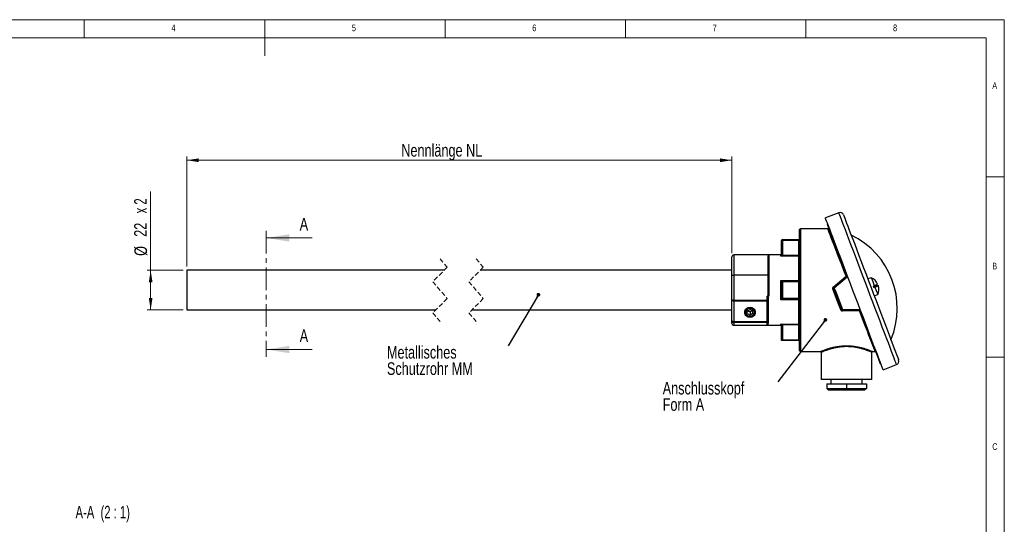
# Model space of a CAD drawing. Header units: millimetres. Extents: x 5 to 415, y 5 to 292.
# Tile 3 of 3: x 142 to 415, y 152 to 292. Entities that reach past the tile are written whole.
import ezdxf

# ---------------------------------------------------------------- set-up
doc = ezdxf.new("R2010")
doc.units = ezdxf.units.MM
doc.linetypes.add('CENTER', pattern=[10.16, 6.35, -1.27, 1.27, -1.27])
doc.linetypes.add('HIDDEN', pattern=[1.905, 1.27, -0.635])
doc.styles.add('SLDTEXTSTYLE0', font='TXT', dxfattribs={"width": 0.75})
doc.styles.add('SLDTEXTSTYLE6', font='TXT', dxfattribs={"width": 0.666667})
doc.dimstyles.new('SLDDIMSTYLE0', dxfattribs={"dimtxt": 3.5, "dimasz": 3.302, "dimexe": 0, "dimexo": 0.0625, "dimgap": 0.875, "dimtad": 1, "dimdec": 3, "dimlfac": 2, "dimrnd": 1e-09, "dimzin": 12, "dimdsep": 46, "dimtxsty": 'SLDTEXTSTYLE0', "dimsah": 1, "dimcen": 0.09, "dimadec": 0, "dimazin": 3, "dimtfac": 1, "dimtdec": 3, "dimtofl": 0, "dimtmove": 0, "dimatfit": 3, "dimfxl": 1, "dimfrac": 2, "dimtolj": 1, "dimtzin": 12, "dimarcsym": 0})
doc.dimstyles.new('SLDDIMSTYLE1', dxfattribs={"dimtxt": 0.18, "dimasz": 1.016, "dimexe": 0, "dimexo": 0.0625, "dimgap": 0, "dimtad": 0, "dimtih": 1, "dimtoh": 1, "dimdec": 0, "dimrnd": 1e-09, "dimzin": 0, "dimdsep": 46, "dimtxsty": 'Standard', "dimblk1": 'DOT', "dimblk2": 'DOT', "dimsah": 1, "dimcen": 0.09, "dimadec": 0, "dimazin": 0, "dimtfac": 1.016, "dimtdec": 0, "dimtofl": 0, "dimtmove": 0, "dimatfit": 3, "dimldrblk": 'DOT', "dimfxl": 1, "dimfrac": 2, "dimtolj": 1, "dimtzin": 0, "dimarcsym": 0})

# ---------------------------------------------------------------- blocks, each defined once
blk = doc.blocks.new('_D')
at = {"color": 7, "linetype": 'Continuous', "lineweight": 0}
for p, q in [((178.4, 222.58), (178.4, 244.44)), ((187.4, 222.58), (177.4, 222.58)), ((178.4, 211.58), (178.4, 222.58)), ((187.4, 211.58), (177.4, 211.58))]:
    blk.add_line(p, q, dxfattribs=at)
at = {"color": 7, "linetype": 'Continuous', "lineweight": 18}
for points in [[(178.4, 222.58), (177.89, 219.28), (178.91, 219.28)], [(178.4, 211.58), (178.91, 214.89), (177.89, 214.89)]]:
    blk.add_solid(points, dxfattribs=at)
at = {"color": 7, "linetype": 'Continuous', "lineweight": 18, "char_height": 3.5, "attachment_point": 1, "rotation": 90}
for s, insert, style in [('x 2', (173.83, 238.34), 'SLDTEXTSTYLE6'), ('22', (173.83, 231.85), 'SLDTEXTSTYLE0'), ('%%c', (173.89, 226.57), 'SLDTEXTSTYLE0')]:
    blk.add_mtext(s, dxfattribs=dict(at, insert=insert, style=style))
blk = doc.blocks.new('_D_1')
at = {"color": 7, "linetype": 'Continuous', "lineweight": 0}
for p, q in [((188.4, 223.58), (188.4, 254.06)), ((339.52, 227.34), (339.52, 254.06)), ((188.4, 253.06), (339.52, 253.06))]:
    blk.add_line(p, q, dxfattribs=at)
at = {"color": 7, "linetype": 'Continuous', "lineweight": 18}
for points in [[(188.4, 253.06), (191.7, 252.56), (191.7, 253.57)], [(339.52, 253.06), (336.22, 253.57), (336.22, 252.56)]]:
    blk.add_solid(points, dxfattribs=at)
at = {"color": 7, "linetype": 'Continuous', "lineweight": 18, "insert": (247.87, 257.57), "char_height": 3.5, "attachment_point": 1, "style": 'SLDTEXTSTYLE0'}
blk.add_mtext('Nennlänge NL', dxfattribs=at)
blk = doc.blocks.new('_Dot')
at = {"color": 0, "linetype": 'ByBlock', "lineweight": -2}
blk.add_line((-0.5, 0), (-1, 0), dxfattribs=at)
at = {"color": 0, "linetype": 'ByBlock', "const_width": 0.5}
blk.add_lwpolyline([(-0.25, 0, 1), (0.25, 0, 1)], format="xyb", close=True, dxfattribs=at)

msp = doc.modelspace()

# ---------------------------------------------------------------- linework, layer by layer
at = {"color": 7, "linetype": 'Continuous', "lineweight": 18}
for p, q in [((415, 292), (5, 292)), ((160, 287), (160, 292)), ((210, 292), (210, 282)), ((260, 287), (260, 292)), ((310, 292), (310, 287)), ((360, 287), (360, 292)), ((415, 5), (415, 292)), ((410, 287), (10, 287)), ((410, 287), (410, 60.25)), ((415, 248.5), (410, 248.5)), ((223.15932, 231.53781), (210.45932, 231.53781)), ((223.15932, 200.6343), (210.45932, 200.6343)), ((410, 198.5), (415, 198.5))]:
    msp.add_line(p, q, dxfattribs=at)
at = {"color": 7, "linetype": 'Continuous', "lineweight": 25}
for p, q in [((369.14671, 238.50659), (365.40777, 237.08519)), ((358.26798, 200.33419), (358.26798, 233.83419)), ((366.07915, 234.08419), (358.51798, 234.08419)), ((358.51798, 234.08419), (358.51798, 200.08419)), ((353.26798, 226.82917), (353.26798, 230.83419)), ((353.26798, 230.83419), (353.51798, 230.83419)), ((353.51798, 230.83419), (353.51798, 231.08419)), ((353.51798, 231.08419), (358.01798, 231.08419)), ((353.51798, 230.83419), (353.51798, 226.82917)), ((358.01798, 230.83419), (353.51798, 230.83419)), ((358.01798, 230.83419), (358.01798, 231.08419)), ((358.01798, 226.72613), (358.01798, 230.83419)), ((349.51798, 226.83985), (340.01798, 226.83985)), ((340.01798, 226.83985), (340.01798, 221.25603)), ((349.51798, 226.83985), (349.51798, 226.82318)), ((353.01798, 226.83419), (349.51798, 226.83419)), ((349.51798, 226.82318), (349.76798, 226.82318)), ((349.76798, 226.82318), (349.76798, 215.4242)), ((353.01798, 226.4822), (353.01798, 226.83419)), ((353.2628, 226.77587), (353.26798, 226.82917)), ((353.26798, 226.82917), (353.51798, 226.82917)), ((353.51798, 226.82917), (353.50762, 226.72613)), ((353.50762, 226.72613), (358.01798, 226.72613)), ((358.01798, 226.72613), (358.26798, 226.72613)), ((358.01798, 226.4822), (358.01798, 226.72613)), ((339.51798, 221.03461), (339.51798, 226.33985)), ((349.51798, 215.78404), (349.51798, 226.08054)), ((358.01798, 226.4822), (353.01798, 226.4822)), ((358.01798, 219.75159), (358.01798, 226.4822)), ((259.75948, 222.58419), (188.39963, 222.58419)), ((188.39963, 222.58419), (188.39963, 211.58419)), ((339.51798, 222.58419), (269.75948, 222.58419)), ((340.01798, 221.25603), (340.01798, 214.3021)), ((349.51798, 221.25603), (340.01798, 221.25603)), ((339.51798, 214.19434), (339.51798, 221.03461)), ((353.01798, 219.75159), (358.01798, 219.75159)), ((353.01798, 214.41679), (353.01798, 219.75159)), ((353.26798, 214.83419), (353.26798, 219.33419)), ((353.51798, 219.33419), (353.26798, 219.33419)), ((353.51798, 219.33419), (353.51798, 219.58419)), ((353.51798, 219.58419), (358.01798, 219.58419)), ((353.51798, 219.33419), (353.51798, 214.83419)), ((358.01798, 219.33419), (353.51798, 219.33419)), ((358.01798, 219.75159), (358.01798, 219.58419)), ((358.01798, 219.33419), (358.01798, 219.58419)), ((358.01798, 214.83419), (358.01798, 219.33419)), ((378.12314, 220.5226), (377.1884, 220.16726)), ((378.73142, 218.219), (378.9651, 218.30784)), ((378.82422, 217.97486), (379.05792, 218.0637)), ((379.14257, 217.84101), (378.90889, 217.75217)), ((378.96514, 215.49359), (379.89988, 215.84893)), ((339.51798, 208.594), (339.51798, 214.19434)), ((340.01798, 214.3021), (340.01798, 214.06255)), ((340.01798, 214.3021), (349.26798, 214.3021)), ((349.26798, 214.06255), (340.01798, 214.06255)), ((340.01798, 214.06255), (340.01798, 208.344)), ((349.76798, 215.4242), (349.26798, 215.4242)), ((349.26798, 214.3021), (349.26798, 215.4242)), ((349.26798, 214.3021), (349.26798, 214.06255)), ((349.26798, 208.344), (349.26798, 214.06255)), ((349.51798, 215.05065), (349.51798, 214.18755)), ((349.51798, 214.18755), (349.51798, 208.469)), ((358.01798, 214.41679), (353.01798, 214.41679)), ((353.51798, 214.83419), (353.26798, 214.83419)), ((353.51798, 214.58419), (353.51798, 214.83419)), ((353.51798, 214.83419), (358.01798, 214.83419)), ((358.01798, 214.58419), (353.51798, 214.58419)), ((358.01798, 214.58419), (358.01798, 214.83419)), ((358.01798, 214.41679), (358.01798, 214.58419)), ((358.01798, 207.68618), (358.01798, 214.41679)), ((188.39963, 211.58419), (257.43448, 211.58419)), ((267.43448, 211.58419), (339.51798, 211.58419)), ((343.76798, 211.30817), (344.51798, 211.68317)), ((343.76798, 210.55817), (343.76798, 211.30817)), ((343.76798, 210.55817), (344.51798, 210.18317)), ((343.89298, 211.37067), (344.51798, 211.05817)), ((345.26798, 211.30817), (344.51798, 211.68317)), ((345.14298, 211.37067), (344.51798, 211.05817)), ((344.51798, 211.05817), (344.51798, 210.18317)), ((345.26798, 210.55817), (344.51798, 210.18317)), ((345.26798, 210.55817), (345.26798, 211.30817)), ((374.84002, 211.37294), (370.13576, 211.30701)), ((339.51798, 207.8361), (339.51798, 208.594)), ((340.01798, 208.344), (349.26798, 208.344)), ((340.01798, 208.09591), (340.01798, 208.344)), ((349.26798, 208.09591), (340.01798, 208.09591)), ((340.01798, 208.09591), (340.01798, 207.338)), ((349.26798, 208.09591), (349.26798, 208.344)), ((349.26798, 207.55769), (349.26798, 208.09591)), ((349.51798, 207.55769), (349.26798, 207.55769)), ((349.51798, 208.469), (349.51798, 208.34495)), ((349.51798, 208.34495), (349.51798, 207.95329)), ((349.51798, 207.55769), (349.51798, 207.33419)), ((353.01798, 207.68618), (358.01798, 207.68618)), ((353.01798, 207.33419), (353.01798, 207.68618)), ((358.01798, 207.44225), (353.50762, 207.44225)), ((353.50762, 207.44225), (353.51798, 207.33921)), ((358.01798, 207.68618), (358.01798, 207.44225)), ((358.26798, 207.44225), (358.01798, 207.44225)), ((358.01798, 203.33419), (358.01798, 207.44225)), ((340.01798, 207.338), (349.51798, 207.338)), ((340.01798, 207.3361), (340.01798, 207.338)), ((340.01798, 207.3361), (349.51798, 207.3361)), ((349.51798, 207.33419), (353.01798, 207.33419)), ((353.26798, 207.33921), (353.2628, 207.39251)), ((353.51798, 207.33921), (353.26798, 207.33921)), ((353.26798, 203.08419), (353.26798, 207.33921)), ((353.51798, 207.33921), (353.51798, 203.33419)), ((358.01798, 203.08419), (353.26798, 203.08419)), ((353.51798, 203.33419), (358.01798, 203.33419)), ((358.01798, 203.33419), (358.01798, 203.08419)), ((358.51798, 200.08419), (364.04041, 200.08419)), ((364.26798, 199.84425), (364.26798, 192.33419)), ((378.26797, 192.33419), (378.26797, 199.84201)), ((378.49845, 200.08419), (379.19466, 200.08419)), ((381.39844, 195.02216), (385.13737, 196.44356)), ((378.26797, 192.33419), (364.26798, 192.33419)), ((365.76798, 191.08419), (365.76798, 189.83419)), ((365.76798, 191.08419), (371.26798, 191.08419)), ((366.89298, 192.33419), (366.89298, 191.08419)), ((371.26798, 191.08419), (371.26798, 189.83419)), ((371.26798, 191.08419), (376.76798, 191.08419)), ((375.64299, 191.08419), (375.64299, 192.33419)), ((376.76798, 191.08419), (376.76798, 189.83419)), ((365.76798, 189.83419), (371.26798, 189.83419)), ((366.26798, 189.33419), (365.76798, 189.83419)), ((371.26798, 189.33419), (366.26798, 189.33419)), ((371.26798, 189.83419), (376.76798, 189.83419)), ((371.26798, 189.33419), (371.26798, 189.83419)), ((376.26799, 189.33419), (371.26798, 189.33419)), ((376.76798, 189.83419), (376.26799, 189.33419))]:
    msp.add_line(p, q, dxfattribs=at)
at = {"color": 7, "linetype": 'CENTER', "lineweight": 18}
msp.add_line((210.45932, 233.53781), (210.45932, 198.6343), dxfattribs=at)
at = {"color": 7, "linetype": 'HIDDEN', "lineweight": 18}
for p, q in [((258.59698, 225.75919), (260.59698, 223.42169)), ((268.59698, 225.75919), (270.59698, 223.42169)), ((260.59698, 223.42169), (256.59698, 219.42169)), ((270.59698, 223.42169), (266.59698, 219.42169)), ((256.59698, 219.42169), (260.59698, 214.74669)), ((266.59698, 219.42169), (270.59698, 214.74669)), ((260.59698, 214.74669), (256.59698, 210.74669)), ((270.59698, 214.74669), (266.59698, 210.74669)), ((256.59698, 210.74669), (258.59698, 208.40919)), ((266.59698, 210.74669), (268.59698, 208.40919))]:
    msp.add_line(p, q, dxfattribs=at)
at = {"color": 7, "linetype": 'Continuous', "lineweight": 25, "flags": 128}
for points in [[(377.14203, 217.47507), (376.4354, 219.33384), (375.73432, 221.17806), (375.04423, 222.9933), (374.37056, 224.76535), (373.71859, 226.48035), (373.09341, 228.12486), (372.49991, 229.68603), (371.94276, 231.15163), (371.42629, 232.51019), (370.95454, 233.75109), (370.53123, 234.8646), (370.15966, 235.84201), (369.84274, 236.67568), (369.58294, 237.35908), (369.38229, 237.88685), (369.24239, 238.25488), (369.1643, 238.46028), (369.14671, 238.50659)], [(370.43679, 237.9272), (370.43876, 237.92199), (370.48622, 237.79715), (370.59657, 237.50686), (370.76892, 237.05352), (371.00181, 236.44089), (371.29334, 235.67406), (371.64107, 234.75936), (372.04212, 233.70438), (372.49319, 232.51787), (372.99052, 231.20965), (373.53, 229.79057), (374.10715, 228.27239), (374.71721, 226.66767), (375.35508, 224.98973), (376.01553, 223.25247), (376.69304, 221.47027), (377.38203, 219.65792), (378.07676, 217.83042)], [(381.39844, 195.02216), (381.39647, 195.02731), (381.34956, 195.15071), (381.24046, 195.43771), (381.07002, 195.88605), (380.83957, 196.49223), (380.55094, 197.2515), (380.20635, 198.15793), (379.80852, 199.20442), (379.36054, 200.38277), (378.86596, 201.68377), (378.32862, 203.09724), (377.75272, 204.61211), (377.14279, 206.21652), (376.50359, 207.89792), (375.84013, 209.64315), (375.15758, 211.43855), (374.46131, 213.27008), (373.75675, 215.12339), (373.04944, 216.98397), (372.34488, 218.83728), (371.64861, 220.6688), (370.96608, 222.46421), (370.3026, 224.20944), (369.6634, 225.89084), (369.05347, 227.49525), (368.47758, 229.01012), (367.94023, 230.42358), (367.44565, 231.72459), (366.99769, 232.90294), (366.59986, 233.94943), (366.25527, 234.85586), (365.96662, 235.61513), (365.73618, 236.22131), (365.56573, 236.66965), (365.45663, 236.95665), (365.40972, 237.08005), (365.40777, 237.08519)], [(371.39492, 221.05473), (370.74401, 222.76692), (370.11543, 224.42038), (369.51465, 226.00073), (368.9469, 227.4942), (368.4171, 228.8878), (367.92989, 230.16941), (367.48949, 231.32787), (367.09973, 232.3531), (366.76403, 233.23617), (366.48527, 233.96942), (366.26591, 234.54644), (366.10785, 234.96222), (366.01246, 235.21315), (365.98057, 235.29703)], [(371.16124, 220.90963), (370.53356, 222.5368), (369.92671, 224.10998), (369.34668, 225.61361), (368.79923, 227.03278), (368.28977, 228.35346), (367.82336, 229.56257), (367.40461, 230.64814), (367.03766, 231.59941), (366.72613, 232.40697), (366.47314, 233.06283), (366.28117, 233.5605), (366.15211, 233.89504), (366.08727, 234.06314), (366.07915, 234.08419)], [(358.26798, 231.33419), (358.26318, 231.23664), (358.24895, 231.14285), (358.22585, 231.0564), (358.19475, 230.98064), (358.15688, 230.91845), (358.11366, 230.87225), (358.06675, 230.8438), (358.01798, 230.83419)], [(353.2628, 226.77587), (353.26904, 226.7746), (353.28402, 226.77156), (353.30717, 226.76686), (353.33768, 226.76066), (353.3744, 226.7532), (353.416, 226.74474), (353.46095, 226.73561), (353.50762, 226.72613)], [(371.46983, 221.1391), (371.44695, 221.12392), (371.42141, 221.10362), (371.40383, 221.08485), (371.39489, 221.06835), (371.39492, 221.05473)], [(358.26798, 219.83419), (358.26318, 219.73664), (358.24895, 219.64285), (358.22585, 219.5564), (358.19475, 219.48064), (358.15688, 219.41845), (358.11366, 219.37225), (358.06675, 219.3438), (358.01798, 219.33419)], [(358.01798, 219.75159), (358.06675, 219.75317), (358.11366, 219.75788), (358.15688, 219.76551), (358.19475, 219.77578), (358.22585, 219.7883), (358.24895, 219.80258), (358.26318, 219.81807), (358.26798, 219.83419)], [(367.58194, 217.94492), (368.78415, 218.94071), (369.97862, 219.93009), (371.16124, 220.90963)], [(367.74279, 217.7662), (368.94199, 218.77409), (370.13534, 219.77708), (371.32208, 220.77451)], [(371.46177, 220.63883), (370.27721, 219.63562), (369.08607, 218.62681), (367.88909, 217.61307)], [(378.12314, 220.5226), (378.13774, 220.48418), (378.21119, 220.29099), (378.3415, 219.94819), (378.51943, 219.48013), (378.73235, 218.92008), (378.9651, 218.30784)], [(369.66127, 211.62461), (368.93456, 213.50852), (368.1896, 215.4397), (367.43628, 217.39261)], [(369.89497, 211.63316), (369.61781, 212.36221), (369.33956, 213.09412), (369.06064, 213.82783), (368.78143, 214.56226), (368.50236, 215.29635), (368.22382, 216.02905), (367.94622, 216.75928), (367.66996, 217.48598)], [(367.88909, 217.61307), (368.16871, 216.87756), (368.44967, 216.13848), (368.73159, 215.3969), (369.01406, 214.65391), (369.29664, 213.91057), (369.57894, 213.16798), (369.86056, 212.4272), (370.14108, 211.68931)], [(385.13737, 196.44356), (385.11977, 196.48986), (385.04169, 196.69526), (384.90178, 197.06329), (384.70113, 197.59107), (384.44133, 198.27447), (384.1244, 199.10813), (383.75284, 200.08555), (383.32953, 201.19906), (382.85779, 202.43995), (382.34131, 203.79851), (381.78416, 205.26411), (381.19066, 206.82528), (380.56548, 208.4698), (379.91351, 210.18479), (379.23984, 211.95685), (378.54976, 213.77208), (377.84867, 215.6163), (377.14203, 217.47507)], [(378.07676, 217.83042), (378.77151, 216.00292), (379.4605, 214.19057), (380.13801, 212.40837), (380.79845, 210.67111), (381.43633, 208.99317), (382.04639, 207.38846), (382.62354, 205.87027), (383.16302, 204.45119), (383.66035, 203.14297), (384.11141, 201.95646), (384.51247, 200.90148), (384.8602, 199.98679), (385.15172, 199.21995), (385.38462, 198.60732), (385.55695, 198.15398), (385.66731, 197.86369), (385.71477, 197.73885), (385.71675, 197.73364)], [(378.90889, 217.75217), (378.88684, 217.81015), (378.86474, 217.86831), (378.84256, 217.92661), (378.82036, 217.98502), (378.79813, 218.04351), (378.77588, 218.10202), (378.75365, 218.16053), (378.73142, 218.219)], [(379.14257, 217.84101), (379.37006, 217.24259), (379.57206, 216.71121), (379.73423, 216.28463), (379.84504, 215.99316), (379.89661, 215.85753), (379.89988, 215.84893)], [(340.01798, 214.06255), (339.93115, 214.06456), (339.84697, 214.0705), (339.76798, 214.08021), (339.69659, 214.09339), (339.63496, 214.10963), (339.58497, 214.12845), (339.54813, 214.14927), (339.52557, 214.17146), (339.51798, 214.19434)], [(349.26798, 214.3021), (349.31675, 214.2999), (349.36365, 214.29338), (349.40688, 214.2828), (349.44476, 214.26855), (349.47585, 214.25119), (349.49895, 214.23139), (349.51317, 214.2099), (349.51798, 214.18755)], [(349.51798, 214.18755), (349.51317, 214.16317), (349.49895, 214.13972), (349.47585, 214.11811), (349.44476, 214.09917), (349.40688, 214.08362), (349.36365, 214.07207), (349.31675, 214.06496), (349.26798, 214.06255)], [(358.01798, 214.83419), (358.06675, 214.82458), (358.11366, 214.79613), (358.15688, 214.74992), (358.19475, 214.68774), (358.22585, 214.61197), (358.24895, 214.52553), (358.26318, 214.43173), (358.26798, 214.33419)], [(358.26798, 214.33419), (358.26318, 214.3503), (358.24895, 214.3658), (358.22585, 214.38008), (358.19475, 214.3926), (358.15688, 214.40287), (358.11366, 214.4105), (358.06675, 214.4152), (358.01798, 214.41679)], [(344.00068, 209.7023), (344.51798, 209.62331), (345.03529, 209.7023), (345.4902, 209.92976), (345.82784, 210.27824), (346.0075, 210.70572), (346.0075, 211.16063), (345.82784, 211.58811), (345.4902, 211.93659), (345.03529, 212.16404), (344.51798, 212.24304), (344.00068, 212.16404), (343.54577, 211.93659), (343.20812, 211.58811), (343.02846, 211.16063), (343.02846, 210.70572), (343.20812, 210.27824), (343.54577, 209.92976), (344.00068, 209.7023)], [(344.05006, 209.95485), (344.51798, 209.87424), (344.98591, 209.95485), (345.38259, 210.1844), (345.64766, 210.52794), (345.74073, 210.93317), (345.64766, 211.33841), (345.38259, 211.68195), (344.98591, 211.9115), (344.51798, 211.99211), (344.05006, 211.9115), (343.65337, 211.68195), (343.38831, 211.33841), (343.29523, 210.93317), (343.38831, 210.52794), (343.65337, 210.1844), (344.05006, 209.95485)], [(369.66127, 211.62461), (369.70386, 211.6378), (369.74505, 211.64791), (369.78345, 211.65459), (369.81782, 211.65762), (369.84702, 211.65691), (369.87008, 211.65248), (369.88624, 211.64448), (369.89497, 211.63316)], [(375.01758, 211.5415), (373.39755, 211.51846), (371.76867, 211.4953), (370.13219, 211.47202)], [(370.14108, 211.68931), (371.83698, 211.70683), (373.5247, 211.72426), (375.04301, 211.73995)], [(379.19466, 200.08419), (379.18675, 200.1047), (379.12357, 200.26849), (378.99782, 200.59448), (378.81071, 201.07953), (378.56405, 201.71897), (378.26021, 202.50662), (377.90212, 203.43489), (377.49326, 204.49482), (377.03754, 205.67618), (376.53938, 206.9676), (376.00358, 208.35659), (375.43529, 209.82978), (374.84002, 211.37294)], [(380.63869, 196.73926), (380.63862, 196.73944), (380.60242, 196.83464), (380.50026, 197.10339), (380.33304, 197.54324), (380.10229, 198.15023), (379.81008, 198.91885), (379.45908, 199.84217), (379.05245, 200.91182), (378.59385, 202.11813), (378.08746, 203.45018), (377.53785, 204.89593), (376.94998, 206.4423), (376.32918, 208.07529), (375.68106, 209.78014), (375.0115, 211.54141)], [(339.51798, 208.594), (339.52759, 208.54523), (339.55604, 208.49833), (339.60225, 208.45511), (339.66443, 208.41723), (339.7402, 208.38614), (339.82664, 208.36303), (339.92043, 208.34881), (340.01798, 208.344)], [(349.51798, 208.469), (349.51317, 208.44462), (349.49895, 208.42117), (349.47585, 208.39956), (349.44476, 208.38062), (349.40688, 208.36507), (349.36365, 208.35352), (349.31675, 208.3464), (349.26798, 208.344)], [(353.50762, 207.44225), (353.46095, 207.43277), (353.416, 207.42363), (353.3744, 207.41518), (353.33768, 207.40772), (353.30717, 207.40152), (353.28402, 207.39682), (353.26904, 207.39377), (353.2628, 207.39251)], [(353.51798, 203.33419), (353.47457, 203.29078), (353.43248, 203.24868), (353.39298, 203.20919), (353.35729, 203.17349), (353.32647, 203.14268), (353.30147, 203.11768), (353.28306, 203.09927), (353.27178, 203.08799), (353.26798, 203.08419)], [(358.01798, 203.33419), (358.06675, 203.32458), (358.11366, 203.29613), (358.15688, 203.24992), (358.19475, 203.18774), (358.22585, 203.11197), (358.24895, 203.02553), (358.26318, 202.93173), (358.26798, 202.83419)]]:
    msp.add_lwpolyline(points, dxfattribs=at)
at = {"color": 7, "linetype": 'Continuous', "lineweight": 25}
for centre, radius, start, end in [((369.50205, 237.57184), 1.00001, 20.8153251, 110.8141869), ((366.21428, 235.38587), 0.25003, 147.688069, 200.8113406), ((358.51798, 233.83419), 0.25, 89.9998137, 179.9993325), ((366.07914, 234.3342), 0.25001, 271.7345098, 20.8129681), ((362.8317, 212.03486), 22.50001, 337.2725906, 64.3569605), ((353.51799, 230.83419), 0.25, 90.0011569, 179.9994835), ((358.01798, 231.33418), 0.24999, 269.9994119, 0.0014419), ((340.01799, 226.33985), 0.5, 90.0003031, 179.9995902), ((353.01798, 227.08419), 0.25, 269.9859745, 2.5246146), ((358.02098, 226.7292), 0.24702, 269.3046224, 359.2882014), ((371.09549, 221.27625), 0.37247, 280.1674776, 323.5053874), ((353.49931, 219.34065), 0.2436, 91.1743889, 176.5667091), ((353.51799, 219.33419), 0.25, 90.0011569, 179.9995902), ((358.01799, 219.83418), 0.24999, 269.9993182, 0.0014288), ((371.46328, 221.10587), 0.36019, 213.0117941, 246.9206309), ((371.00481, 220.30814), 0.56406, 35.8928226, 55.7728176), ((376.95931, 217.62236), 3.12505, 20.8151767, 68.1350545), ((377.10339, 217.24358), 3.12496, 333.4938693, 20.8151601), ((366.17104, 220.89816), 3.72689, 289.8456738, 293.7150911), ((369.01401, 219.07209), 1.82246, 218.2059146, 225.7709187), ((367.90359, 217.57482), 0.24996, 130.0384201, 200.8207764), ((367.9788, 217.20591), 0.41693, 102.4257959, 137.7974595), ((367.15258, 217.05586), 0.92354, 37.1093149, 50.2771342), ((339.90368, 213.61857), 0.69302, 80.5069314, 123.8176445), ((353.49931, 214.82773), 0.2436, 183.4332889, 268.825584), ((353.51799, 214.83419), 0.25, 180.0004098, 269.9988431), ((358.01798, 214.33419), 0.25, 359.9993176, 89.999962), ((369.91573, 212.10963), 0.47692, 267.5051119, 298.1971351), ((370.12864, 211.72197), 0.24998, 200.811086, 270.8157019), ((369.06367, 211.62452), 1.07935, 351.8777293, 3.4411343), ((363.22366, 211.24038), 6.91241, 0.5522974, 1.9204364), ((340.01703, 208.59495), 0.49905, 180.109027, 270.1095275), ((340.01799, 207.8361), 0.5, 180.0004098, 269.9996969), ((340.01703, 207.83705), 0.49905, 180.109027, 270.1095275), ((349.26846, 208.34543), 0.24953, 269.8916344, 359.8906649), ((358.02098, 207.43918), 0.24702, 0.7120107, 90.6949468), ((353.01798, 207.08419), 0.25, 357.474867, 89.9874276), ((358.01798, 202.83419), 0.25, 359.9992769, 90.0000827), ((358.51798, 200.33419), 0.25, 179.9999387, 270.000915), ((379.19465, 199.83418), 0.25001, 20.8166519, 92.6930109), ((380.87236, 196.82807), 0.24998, 200.8118613, 253.9460613), ((384.78204, 197.37828), 0.99998, 290.8137248, 20.8157253)]:
    msp.add_arc(centre, radius, start, end, dxfattribs=at)
for points, knots in [([(349.51798, 226.08054), (349.51991, 226.14056), (349.52736, 226.3723), (349.56165, 226.63918), (349.68768, 226.78518), (349.70586, 226.80057), (349.71931, 226.80936), (349.72948, 226.81455), (349.73735, 226.81773), (349.74354, 226.81971), (349.7485, 226.82098), (349.75253, 226.8218), (349.75587, 226.82233), (349.75911, 226.82273), (349.76192, 226.82298), (349.76448, 226.82311), (349.76631, 226.82317), (349.76749, 226.82318), (349.76798, 226.82318)], [0, 0, 0, 0, 0.220892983, 0.852964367, 0.894352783, 0.921151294, 0.939550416, 0.952815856, 0.962753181, 0.970436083, 0.976511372, 0.981409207, 0.985444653, 0.988821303, 0.993320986, 0.995733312, 0.998179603, 1, 1, 1, 1]), ([(353.01798, 226.4822), (353.01846, 226.48241), (353.05563, 226.49876), (353.1229, 226.54271), (353.1943, 226.62023), (353.2308, 226.68279), (353.25158, 226.73124), (353.25813, 226.7573), (353.2628, 226.77587)], [0, 0, 0, 0, 0.003955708, 0.30830275, 0.60035022, 0.796557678, 0.854973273, 1, 1, 1, 1]), ([(353.50762, 226.72613), (353.4957, 226.70461), (353.48139, 226.6788), (353.43821, 226.63427), (353.36145, 226.57767), (353.21383, 226.51571), (353.08861, 226.48985), (353.01894, 226.4823), (353.01798, 226.4822)], [0, 0, 0, 0, 0.129072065, 0.1547812, 0.32780032, 0.629037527, 0.994908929, 1, 1, 1, 1]), ([(339.51798, 221.03461), (339.51804, 221.03711), (339.51843, 221.05388), (339.53354, 221.10117), (339.59978, 221.16331), (339.71254, 221.21454), (339.85681, 221.24941), (339.96262, 221.25376), (340.01798, 221.25603)], [0, 0, 0, 0, 0.012779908, 0.085873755, 0.245989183, 0.458765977, 0.716781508, 1, 1, 1, 1]), ([(371.32208, 220.77451), (371.33383, 220.7856), (371.36654, 220.81648), (371.40198, 220.88308), (371.41761, 220.97048), (371.40246, 221.02673), (371.39492, 221.05473)], [0, 0, 0, 0, 0.157172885, 0.437451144, 0.720070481, 1, 1, 1, 1]), ([(353.25615, 219.35523), (353.24662, 219.36614), (353.23436, 219.38017), (353.20164, 219.42757), (353.14296, 219.52322), (353.07719, 219.64085), (353.03145, 219.72616), (353.01846, 219.75069), (353.01798, 219.75159)], [0, 0, 0, 0, 0.093687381, 0.120501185, 0.372938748, 0.820206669, 0.993404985, 1, 1, 1, 1]), ([(353.01798, 219.75159), (353.01894, 219.75115), (353.04505, 219.73921), (353.13804, 219.6976), (353.27215, 219.64495), (353.40464, 219.59713), (353.47106, 219.58755), (353.49432, 219.58419)], [0, 0, 0, 0, 0.006243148, 0.170091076, 0.603185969, 0.861048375, 1, 1, 1, 1]), ([(371.46177, 220.63883), (371.48576, 220.66088), (371.54158, 220.71219), (371.57287, 220.78156), (371.5907, 220.82112)], [0, 0, 0, 0, 0.429786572, 1, 1, 1, 1]), ([(378.9651, 218.30784), (379.16264, 218.39881), (379.47028, 218.54047), (379.72165, 218.64424), (379.87377, 218.76033), (379.86321, 218.77689), (379.86308, 218.77707), (379.86297, 218.77722)], [0, 0, 0, 0, 0.605139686, 0.942355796, 0.999367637, 0.999421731, 1, 1, 1, 1]), ([(379.05792, 218.0637), (379.26365, 218.12636), (379.58403, 218.22394), (379.85514, 218.31686), (380.03482, 218.32843), (380.04204, 218.30599), (380.04405, 218.2359), (379.74878, 218.15481), (379.50479, 217.99071), (379.24623, 217.88385), (379.14257, 217.84101)], [0, 0, 0, 0, 0.302413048, 0.470939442, 0.499427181, 0.49945098, 0.505521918, 0.598459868, 0.839015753, 1, 1, 1, 1]), ([(349.76798, 215.4242), (349.74719, 215.42636), (349.70623, 215.43062), (349.64403, 215.4658), (349.57968, 215.53376), (349.52816, 215.64554), (349.52147, 215.73656), (349.51798, 215.78404)], [0, 0, 0, 0, 0.128947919, 0.25400555, 0.434814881, 0.705180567, 1, 1, 1, 1]), ([(367.58194, 217.94492), (367.55505, 217.9195), (367.48778, 217.8559), (367.41959, 217.72161), (367.39175, 217.55383), (367.42143, 217.44636), (367.43628, 217.39261)], [0, 0, 0, 0, 0.181900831, 0.455139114, 0.727495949, 1, 1, 1, 1]), ([(349.26798, 215.4242), (349.28902, 215.42173), (349.33084, 215.41683), (349.39414, 215.37689), (349.45908, 215.30111), (349.50818, 215.18583), (349.51478, 215.09479), (349.51798, 215.05065)], [0, 0, 0, 0, 0.127800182, 0.254100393, 0.4450675, 0.730965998, 1, 1, 1, 1]), ([(353.01798, 214.41679), (353.01846, 214.41769), (353.03145, 214.44221), (353.07719, 214.52753), (353.14296, 214.64516), (353.20164, 214.74081), (353.23436, 214.78821), (353.24662, 214.80224), (353.25615, 214.81315)], [0, 0, 0, 0, 0.006595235, 0.179793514, 0.627061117, 0.879498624, 0.906312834, 1, 1, 1, 1]), ([(353.49432, 214.58419), (353.47106, 214.58083), (353.40464, 214.57125), (353.27215, 214.52343), (353.13804, 214.47078), (353.04505, 214.42917), (353.01894, 214.41723), (353.01798, 214.41679)], [0, 0, 0, 0, 0.138951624, 0.396814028, 0.829908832, 0.993756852, 1, 1, 1, 1]), ([(369.66127, 211.62461), (369.67989, 211.58561), (369.72141, 211.49865), (369.8313, 211.39428), (369.97535, 211.31947), (370.08202, 211.31118), (370.13576, 211.30701)], [0, 0, 0, 0, 0.212813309, 0.474600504, 0.735338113, 1, 1, 1, 1]), ([(374.84002, 211.37294), (374.84046, 211.37353), (374.85611, 211.39471), (374.88801, 211.43636), (374.93381, 211.48692), (374.97076, 211.52654), (374.99585, 211.53734), (375.0051, 211.54132)], [0, 0, 0, 0, 0.009263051, 0.33164672, 0.658559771, 0.874186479, 1, 1, 1, 1]), ([(349.51798, 207.95329), (349.51437, 207.9071), (349.50803, 207.82609), (349.46938, 207.72832), (349.4314, 207.66474), (349.39918, 207.62548), (349.3729, 207.60073), (349.35153, 207.58491), (349.33406, 207.57469), (349.3196, 207.56803), (349.30549, 207.56301), (349.29312, 207.55998), (349.28189, 207.55837), (349.27439, 207.55777), (349.26976, 207.55772), (349.26798, 207.55769)], [0, 0, 0, 0, 0.272641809, 0.478222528, 0.615140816, 0.709895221, 0.777859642, 0.828284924, 0.866922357, 0.897461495, 0.922369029, 0.955467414, 0.972636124, 0.989472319, 1, 1, 1, 1]), ([(353.2628, 207.39251), (353.25813, 207.41108), (353.25158, 207.43714), (353.2308, 207.48559), (353.1943, 207.54815), (353.1229, 207.62567), (353.05563, 207.66962), (353.01846, 207.68597), (353.01798, 207.68618)], [0, 0, 0, 0, 0.1450245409, 0.2034401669, 0.399647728, 0.6916970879, 0.9960442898, 1, 1, 1, 1]), ([(353.01798, 207.68618), (353.01894, 207.68608), (353.08861, 207.67851), (353.21383, 207.65268), (353.36145, 207.59071), (353.4382, 207.53411), (353.48139, 207.48958), (353.4957, 207.46377), (353.50762, 207.44225)], [0, 0, 0, 0, 0.005091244, 0.370961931, 0.672198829, 0.845218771, 0.870926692, 1, 1, 1, 1]), ([(364.04041, 200.09347), (364.03904, 200.0929), (363.97658, 200.06711), (364.37145, 200.22955), (364.55623, 200.30033), (365.13519, 200.52086), (365.77327, 200.7401), (366.61582, 200.99904), (367.5999, 201.25472), (368.31961, 201.38399), (368.70146, 201.45257)], [0, 0, 0, 0, 0.000888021, 0.040614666, 0.11539143, 0.226343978, 0.372321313, 0.550498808, 0.761510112, 1, 1, 1, 1]), ([(364.19436, 200.01013), (364.21157, 199.98968), (364.24974, 199.94432), (364.27081, 199.88203), (364.26765, 199.84791), (364.2675, 199.84629)], [0, 0, 0, 0, 0.438951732, 0.97331274, 1, 1, 1, 1]), ([(371.26798, 201.43171), (371.22377, 201.43158), (370.78739, 201.4303), (369.95769, 201.38837), (368.82241, 201.24176), (367.75555, 201.02538), (367.072, 200.84286), (366.47457, 200.66544), (365.96781, 200.5013), (365.35643, 200.28109), (364.79139, 200.05502), (364.61759, 199.98528), (364.23146, 199.81835), (364.2902, 199.84385), (364.29117, 199.84427)], [0, 0, 0, 0, 0.018389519, 0.181526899, 0.345140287, 0.494119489, 0.634059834, 0.639219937, 0.753435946, 0.851815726, 0.923124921, 0.973835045, 0.99956865, 1, 1, 1, 1]), ([(368.70146, 201.45257), (369.1124, 201.51056), (369.96371, 201.63069), (370.82332, 201.64906), (371.26798, 201.65856)], [0, 0, 0, 0, 0.482723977, 1, 1, 1, 1]), ([(371.26798, 201.65856), (371.61937, 201.65181), (372.32367, 201.63828), (373.36849, 201.53049), (374.38399, 201.36588), (375.35049, 201.15082), (376.24172, 200.90513), (377.02714, 200.65209), (377.66971, 200.42096), (378.13002, 200.24239), (378.38716, 200.13821), (378.48463, 200.09796), (378.49845, 200.09226)], [0, 0, 0, 0, 0.141549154, 0.283711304, 0.422727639, 0.555846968, 0.682422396, 0.795066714, 0.888223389, 0.957509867, 0.993977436, 1, 1, 1, 1]), ([(378.25027, 199.84188), (378.23823, 199.84711), (378.14375, 199.88812), (377.90111, 199.99145), (377.45519, 200.17347), (376.8423, 200.4055), (376.07815, 200.66463), (375.22583, 200.9126), (374.2852, 201.13171), (372.97078, 201.36536), (371.94827, 201.4052), (371.26798, 201.43171)], [0, 0, 0, 0, 0.005462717, 0.042851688, 0.109724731, 0.205839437, 0.315465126, 0.445365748, 0.574963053, 0.71721225, 1, 1, 1, 1]), ([(378.27115, 199.84255), (378.27056, 199.85152), (378.26798, 199.89061), (378.29158, 199.95313), (378.32784, 199.99304), (378.34384, 200.01065)], [0, 0, 0, 0, 0.142636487, 0.621641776, 1, 1, 1, 1])]:
    msp.add_open_spline(points, degree=3, knots=knots, dxfattribs=at)
at = {"color": 7, "linetype": 'Continuous', "lineweight": 18}
for points in [[(210.45932, 231.53781), (216.80932, 230.52181), (216.80932, 232.55381)], [(210.45932, 200.6343), (216.80932, 199.6183), (216.80932, 201.6503)]]:
    msp.add_solid(points, dxfattribs=at)

# ---------------------------------------------------------------- texts
at = {"color": 7, "linetype": 'Continuous', "lineweight": 0}
for s, insert, char_height, attachment_point, style in [('4', (184.16667, 290.66802), 1.85208, 1, 'SLDTEXTSTYLE0'), ('5', (234.16667, 290.66802), 1.85208, 1, 'SLDTEXTSTYLE0'), ('6', (284.16667, 290.66802), 1.85208, 1, 'SLDTEXTSTYLE0'), ('7', (334.16667, 290.66802), 1.85208, 1, 'SLDTEXTSTYLE0'), ('8', (384.16667, 290.66802), 1.85208, 1, 'SLDTEXTSTYLE0'), ('A', (411.66667, 274.66802), 1.85208, 1, 'SLDTEXTSTYLE0'), ('B', (411.66667, 224.66802), 1.85208, 1, 'SLDTEXTSTYLE0'), ('Metallisches', (243.89067, 201.61225), 3.5, 1, 'SLDTEXTSTYLE0'), ('Schutzrohr MM', (243.89067, 197.08656), 3.5, 1, 'SLDTEXTSTYLE0'), ('Anschlusskopf', (320.31528, 191.666), 3.5, 1, 'SLDTEXTSTYLE0'), ('Form A', (320.31528, 187.1403), 3.5, 1, 'SLDTEXTSTYLE0'), ('C', (411.66667, 174.66802), 1.85208, 1, 'SLDTEXTSTYLE0'), ('A-A  (2 : 1)', (165.11582, 157.31473), 3.5, 2, 'SLDTEXTSTYLE6')]:
    msp.add_mtext(s, dxfattribs=dict(at, insert=insert, char_height=char_height, attachment_point=attachment_point, style=style))
at = {"color": 7, "linetype": 'Continuous', "char_height": 3.5, "attachment_point": 1, "style": 'SLDTEXTSTYLE0'}
for insert in [(219.70779, 237.09572), (219.70779, 206.19221)]:
    msp.add_mtext('A', dxfattribs=dict(at, insert=insert))

# ---------------------------------------------------------------- dimensions: what is measured, and where the dimension line sits
at = {"color": 7, "linetype": 'Continuous', "lineweight": 18}
dim = msp.add_linear_dim(base=(339.51798, 253.06314), p1=(188.39963, 222.58419), p2=(339.51798, 226.33985), text='Nennlänge NL', dimstyle='SLDDIMSTYLE0', dxfattribs=at)
dim.commit()
dim.dimension.update_dxf_attribs({"geometry": '_D_1', "text_midpoint": (263.9736, 253.06314), "dimtype": 160})
dim = msp.add_linear_dim(base=(178.39963, 222.58419), p1=(188.39963, 211.58419), p2=(188.39963, 222.58419), angle=90, text='%%c<> x 2', dimstyle='SLDDIMSTYLE0', dxfattribs=at)
dim.commit()
dim.dimension.update_dxf_attribs({"geometry": '_D', "text_midpoint": (178.39963, 235.50687), "dimtype": 160})

# ---------------------------------------------------------------- leaders
at = {"color": 7, "linetype": 'Continuous', "lineweight": 0}
for points in [[(285.87499, 215.81519), (277.50445, 201.6147)], [(365.40911, 208.83995), (352.22606, 191.64811)]]:
    msp.add_leader(points, dimstyle='SLDDIMSTYLE1', dxfattribs=at)

doc.saveas('drawing.dxf')
